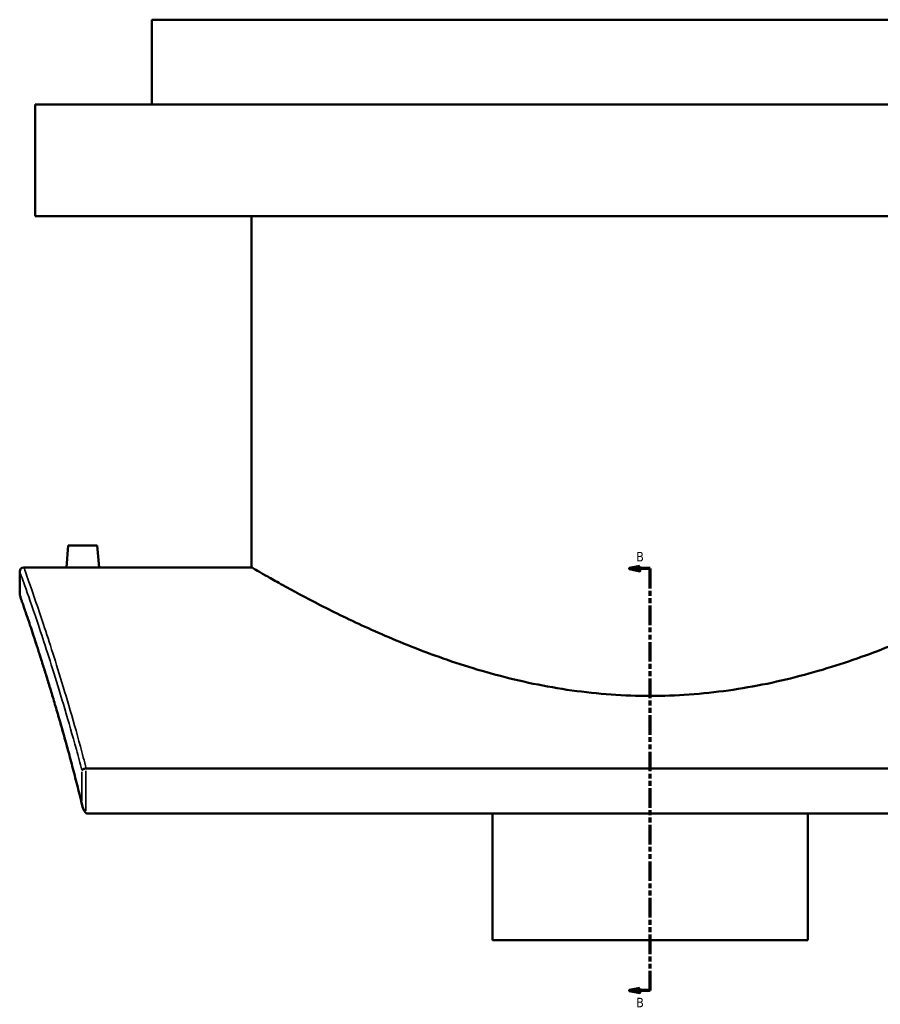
# Model space of a CAD drawing. Header units: millimetres. Extents: x -674 to 1228, y -345 to 992.
# Tile 1 of 12: x -674 to -258, y 37 to 513. Entities that reach past the tile are written whole.
import ezdxf

# ---------------------------------------------------------------- set-up
doc = ezdxf.new("R2010")
doc.units = ezdxf.units.MM
doc.linetypes.add('DOUBLE_DASH_CHAIN', pattern=[1.2403, 0.6614, -0.0827, 0.1654, -0.0827, 0.1654, -0.0827])
for name, color, linetype, lineweight in [('Section Line (ANSI)', 7, 'DOUBLE_DASH_CHAIN', 70), ('Visible (ANSI)', 7, 'Continuous', 50), ('Visible Narrow (ANSI)', 7, 'Continuous', 35)]:
    doc.layers.add(name, color=color, linetype=linetype, lineweight=lineweight)
doc.styles.add('Label Text (ANSI)', font='tahoma.ttf')

# ---------------------------------------------------------------- blocks, each defined once
blk = doc.blocks.new('2dTransSection0')
at = {"layer": 'Section Line (ANSI)', "linetype": 'Continuous'}
for p, q in [((-374.1, 248.36), (-379.1, 247.36)), ((-374.1, 246.36), (-374.1, 248.36)), ((-374.1, 247.36), (-379.1, 247.36)), ((-379.1, 247.36), (-374.1, 246.36)), ((-369.1, 247.36), (-374.1, 247.36)), ((-369.1, 237.78), (-369.1, 247.36)), ((-369.1, 43.2), (-369.1, 52.79)), ((-374.1, 44.2), (-379.1, 43.2)), ((-374.1, 43.2), (-379.1, 43.2)), ((-379.1, 43.2), (-374.1, 42.2)), ((-374.1, 42.2), (-374.1, 44.2)), ((-369.1, 43.2), (-374.1, 43.2))]:
    blk.add_line(p, q, dxfattribs=at)
at = {"layer": 'Section Line (ANSI)', "linetype": 'DOUBLE_DASH_CHAIN', "ltscale": 14.26161}
blk.add_line((-369.1, 43.2), (-369.1, 247.36), dxfattribs=at)
at = {"layer": 'Section Line (ANSI)', "linetype": 'Continuous', "flags": 128}
for points in [[(-374.1, 248.36), (-379.1, 247.36), (-374.1, 246.36), (-374.1, 248.36)], [(-374.1, 44.2), (-379.1, 43.2), (-374.1, 42.2), (-374.1, 44.2)]]:
    blk.add_lwpolyline(points, dxfattribs=at)
at = {"layer": 'Section Line (ANSI)'}
for points in [[(-374.1, 248.36), (-379.1, 247.36), (-374.1, 246.36), (-374.1, 248.36)], [(-374.1, 44.2), (-379.1, 43.2), (-374.1, 42.2), (-374.1, 44.2)]]:
    blk.add_solid(points, dxfattribs=at)
at = {"layer": 'Section Line (ANSI)', "char_height": 4.57, "attachment_point": 7, "style": 'Label Text (ANSI)'}
for insert in [(-375.85, 250.86), (-375.85, 35.13)]:
    blk.add_mtext('B', dxfattribs=dict(at, insert=insert))

msp = doc.modelspace()

# ---------------------------------------------------------------- linework, layer by layer
at = {"layer": 'Visible (ANSI)'}
for p, q in [((-128.1, 512.97), (-610.1, 512.97)), ((-610.1, 471.97), (-610.1, 512.97)), ((-71.6, 471.97), (-666.6, 471.97)), ((-666.6, 417.97), (-666.6, 471.97)), ((-71.6, 417.97), (-666.6, 417.97)), ((-561.9, 247.97), (-561.9, 417.97)), ((-650.6, 258.57), (-651.53, 247.97)), ((-636.6, 258.57), (-650.6, 258.57)), ((-636.6, 258.57), (-635.68, 247.97)), ((-672.1, 247.97), (-651.53, 247.97)), ((-635.68, 247.97), (-561.9, 247.97)), ((-674.1, 234.97), (-674.1, 245.97)), ((-96.3, 150.66), (-641.91, 150.66)), ((-641.14, 128.85), (-97.07, 128.85)), ((-445.35, 67.6), (-445.35, 128.85)), ((-292.85, 128.85), (-292.85, 67.6)), ((-445.35, 67.6), (-292.85, 67.6))]:
    msp.add_line(p, q, dxfattribs=at)
for centre, start, end in [((-672.1, 245.97), 90, 180), ((-672.1, 234.97), 180, 199.1885)]:
    msp.add_arc(centre, 2, start, end, dxfattribs=at)
for points, knots in [([(-635.68, 247.97), (-635.68, 247.97), (-635.88, 247.97), (-636.68, 247.95), (-637.29, 247.94), (-638.7, 247.91), (-639.59, 247.9), (-641.55, 247.88), (-642.61, 247.88), (-643.6, 247.88), (-644.6, 247.88), (-645.66, 247.88), (-647.62, 247.9), (-648.51, 247.91), (-649.91, 247.94), (-650.52, 247.95), (-651.33, 247.97), (-651.53, 247.97), (-651.53, 247.97)], [3.585402, 3.585402, 3.585402, 3.585402, 3.884149, 3.884149, 4.182897, 4.182897, 4.481716, 4.481716, 4.780536, 4.780536, 4.780536, 5.079355, 5.079355, 5.378174, 5.378174, 5.676922, 5.676922, 5.975669, 5.975669, 5.975669, 5.975669]), ([(-176.3, 247.97), (-176.3, 247.97), (-176.61, 247.8), (-177.85, 247.07), (-178.78, 246.53), (-181.3, 245.08), (-182.88, 244.17), (-186.65, 242.03), (-188.85, 240.79), (-196.31, 236.67), (-202.45, 233.35), (-216.5, 226.16), (-224.41, 222.29), (-241.19, 214.68), (-250.69, 210.65), (-271.42, 202.89), (-282.66, 199.17), (-300.36, 194.42), (-306.41, 192.97), (-318.7, 190.43), (-324.95, 189.34), (-337.54, 187.57), (-343.88, 186.9), (-356.54, 186.01), (-362.85, 185.79), (-375.35, 185.79), (-381.67, 186.01), (-394.33, 186.9), (-400.67, 187.57), (-413.26, 189.34), (-419.5, 190.43), (-431.8, 192.97), (-437.85, 194.42), (-455.55, 199.17), (-466.79, 202.89), (-487.52, 210.65), (-497.02, 214.68), (-513.8, 222.29), (-521.71, 226.16), (-535.76, 233.35), (-541.9, 236.67), (-549.35, 240.79), (-551.55, 242.03), (-555.33, 244.17), (-556.91, 245.08), (-559.42, 246.53), (-560.36, 247.07), (-561.6, 247.8), (-561.9, 247.97), (-561.9, 247.97)], [29.910654, 29.910654, 29.910654, 29.910654, 31.774759, 31.774759, 33.638864, 33.638864, 35.502969, 35.502969, 37.367073, 37.367073, 41.095283, 41.095283, 44.823492, 44.823492, 48.572946, 48.572946, 52.3224, 52.3224, 54.197127, 54.197127, 56.071855, 56.071855, 57.946582, 57.946582, 59.821309, 59.821309, 61.696036, 61.696036, 63.570763, 63.570763, 65.44549, 65.44549, 67.320217, 67.320217, 71.069671, 71.069671, 74.819125, 74.819125, 78.547335, 78.547335, 82.275544, 82.275544, 84.139649, 84.139649, 86.003754, 86.003754, 87.867858, 87.867858, 89.731963, 89.731963, 89.731963, 89.731963]), ([(-643.7, 132.28), (-644.48, 135.46), (-645.26, 138.58), (-646.81, 144.7), (-647.59, 147.69), (-649.13, 153.55), (-649.9, 156.42), (-651.42, 162.02), (-652.18, 164.75), (-653.67, 170.07), (-654.41, 172.67), (-655.87, 177.71), (-656.59, 180.16), (-658, 184.91), (-658.69, 187.22), (-660.04, 191.68), (-660.71, 193.83), (-661.99, 197.98), (-662.62, 199.98), (-663.83, 203.82), (-664.42, 205.65), (-665.55, 209.17), (-666.09, 210.85), (-667.13, 214.04), (-667.63, 215.55), (-668.58, 218.4), (-669.02, 219.74), (-669.86, 222.25), (-670.26, 223.42), (-670.99, 225.59), (-671.33, 226.58), (-671.95, 228.39), (-672.23, 229.21), (-672.73, 230.66), (-672.95, 231.3), (-673.42, 232.67), (-673.64, 233.29), (-673.92, 234.11), (-673.99, 234.31), (-673.99, 234.31)], [5.966431, 5.966431, 5.966431, 5.966431, 7.286895, 7.286895, 8.60736, 8.60736, 9.927824, 9.927824, 11.248288, 11.248288, 12.568753, 12.568753, 13.889217, 13.889217, 15.209682, 15.209682, 16.530146, 16.530146, 17.85061, 17.85061, 19.171075, 19.171075, 20.491539, 20.491539, 21.812003, 21.812003, 23.132468, 23.132468, 24.452932, 24.452932, 25.773397, 25.773397, 27.093861, 27.093861, 28.414325, 28.414325, 30.395022, 30.395022, 32.375718, 32.375718, 32.375718, 32.375718]), ([(-642.06, 150.65), (-642.31, 150.63), (-642.55, 150.58), (-643.02, 150.46), (-643.23, 150.38), (-643.56, 150.22), (-643.68, 150.15), (-643.87, 150), (-643.95, 149.92), (-644, 149.84), (-644, 149.83), (-644, 149.83)], [-0.2763668, -0.2763668, -0.2763668, -0.2763668, -0.2021394, -0.2021394, -0.1222657, -0.1222657, -0.0614865, -0.0614865, 0, 0, 0.0006877, 0.0006877, 0.0006877, 0.0006877]), ([(-644, 133.99), (-644, 133.99), (-644, 133.98), (-643.86, 132.67), (-643.53, 131.41), (-642.89, 130.08), (-642.68, 129.76), (-642.35, 129.38), (-642.22, 129.25), (-642.06, 129.15)], [-0.3910248, -0.3910248, -0.3910248, -0.3910248, -0.3900766, -0.3900766, -0.1530726, -0.1530726, -0.0541284, -0.0541284, 0, 0, 0, 0]), ([(-641.14, 128.85), (-641.33, 128.85), (-641.51, 128.89), (-641.82, 129), (-641.94, 129.07), (-642.06, 129.15)], [0, 0, 0, 0, 0.05609475, 0.05609475, 0.09869071, 0.09869071, 0.09869071, 0.09869071])]:
    msp.add_open_spline(points, degree=3, knots=knots, dxfattribs=at)
msp.add_open_spline([(-642.06, 150.65), (-642.01, 150.66), (-641.96, 150.66), (-641.91, 150.66)], degree=3, dxfattribs=at)
at = {"layer": 'Visible Narrow (ANSI)'}
for p, q in [((-644, 149.04), (-644, 134.78)), ((-642.06, 130.22), (-642.06, 149.58))]:
    msp.add_line(p, q, dxfattribs=at)
for points, knots in [([(-641.91, 150.66), (-642.86, 154.29), (-643.8, 157.83), (-648.53, 175.21), (-652.23, 187.71), (-658.98, 209.47), (-662.02, 218.73), (-666.94, 233.32), (-668.85, 238.79), (-671.44, 246.12), (-672.1, 247.97), (-672.1, 247.97)], [-60.928603, -60.928603, -60.928603, -60.928603, -59.376755, -59.376755, -53.129246, -53.129246, -46.881733, -46.881733, -40.870543, -40.870543, -34.859375, -34.859375, -34.859375, -34.859375]), ([(-674.1, 245.97), (-674.1, 245.97), (-673.43, 244.13), (-670.84, 236.84), (-668.92, 231.41), (-664, 216.9), (-660.95, 207.71), (-654.19, 186.08), (-650.48, 173.65), (-645.79, 156.56), (-644.9, 153.24), (-644, 149.83)], [34.859375, 34.859375, 34.859375, 34.859375, 40.870543, 40.870543, 46.881733, 46.881733, 53.129246, 53.129246, 59.376755, 59.376755, 60.844781, 60.844781, 60.844781, 60.844781]), ([(-644, 133.99), (-645.46, 139.95), (-646.93, 145.68), (-651.93, 164.64), (-655.41, 176.72), (-661.74, 197.73), (-664.6, 206.67), (-669.23, 220.79), (-671.04, 226.08), (-673.47, 233.18), (-674.1, 234.97), (-674.1, 234.97)], [6.137326, 6.137326, 6.137326, 6.137326, 8.616366, 8.616366, 14.664516, 14.664516, 20.712671, 20.712671, 26.544211, 26.544211, 32.375718, 32.375718, 32.375718, 32.375718])]:
    msp.add_open_spline(points, degree=3, knots=knots, dxfattribs=at)

# ---------------------------------------------------------------- block references
at = {"layer": 'Section Line (ANSI)'}
msp.add_blockref('2dTransSection0', (0, 0), dxfattribs=at)

doc.saveas('drawing.dxf')
